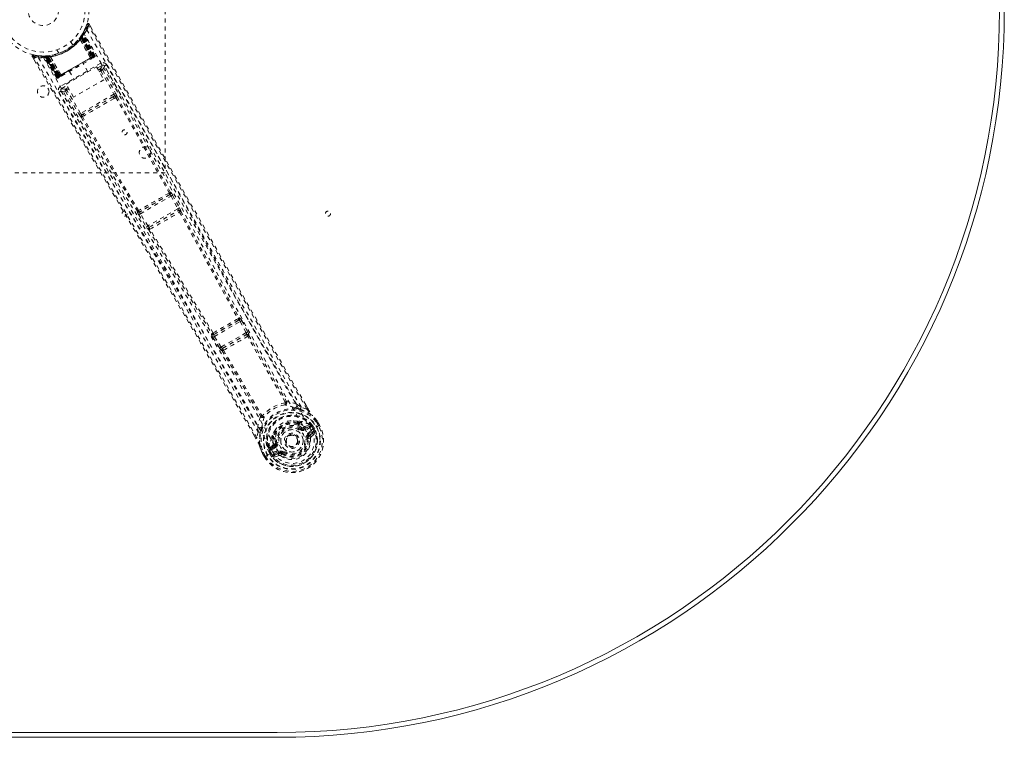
# Model space of a CAD drawing. Header units: inches. Extents: x 17.8 to 113.3, y 44.2 to 80.
# Tile 5 of 6: x 89.1 to 113.3, y 44.2 to 61.8. Entities that reach past the tile are written whole.
import ezdxf

# ---------------------------------------------------------------- set-up
doc = ezdxf.new("R2010")
doc.units = ezdxf.units.IN
doc.header["$MEASUREMENT"] = 0
doc.linetypes.add('SLD-Dashed', pattern=[0.075, 0.05, -0.025])
doc.linetypes.add('SLD-Solid', pattern=[0])

msp = doc.modelspace()

# ---------------------------------------------------------------- linework, layer by layer
at = {"color": 7, "linetype": 'SLD-Dashed', "lineweight": 0}
for p, q in [((92.708, 66.081), (92.708, 58.081)), ((90.781, 61.735), (90.734, 61.614)), ((90.836, 61.741), (90.81, 61.726)), ((90.878, 61.666), (90.836, 61.74)), ((90.677, 61.504), (90.637, 61.441)), ((90.73, 61.603), (90.672, 61.498)), ((90.695, 61.507), (90.687, 61.493)), ((90.968, 60.965), (90.687, 61.493)), ((90.695, 61.535), (90.688, 61.522)), ((90.979, 60.971), (90.695, 61.507)), ((90.435, 61.222), (90.387, 61.306)), ((90.595, 61.384), (90.593, 61.382)), ((90.611, 61.363), (90.61, 61.361)), ((90.867, 60.906), (90.61, 61.361)), ((90.611, 61.363), (90.869, 60.906)), ((90.621, 61.419), (90.645, 61.402)), ((90.624, 61.422), (90.64, 61.446)), ((90.624, 61.422), (90.647, 61.406)), ((90.635, 61.439), (90.633, 61.435)), ((90.633, 61.435), (90.656, 61.418)), ((90.634, 61.408), (90.635, 61.41)), ((90.893, 60.922), (90.634, 61.408)), ((90.676, 61.474), (90.635, 61.41)), ((90.635, 61.439), (90.659, 61.422)), ((90.635, 61.41), (90.894, 60.922)), ((90.637, 61.441), (90.636, 61.439)), ((90.64, 61.446), (90.644, 61.451)), ((90.64, 61.446), (90.664, 61.43)), ((90.644, 61.451), (90.649, 61.459)), ((90.644, 61.451), (90.667, 61.435)), ((90.645, 61.402), (90.915, 60.934)), ((90.918, 60.936), (90.647, 61.406)), ((90.931, 60.943), (90.656, 61.418)), ((90.659, 61.422), (90.934, 60.945)), ((90.667, 61.435), (90.664, 61.43)), ((90.664, 61.43), (90.942, 60.95)), ((90.946, 60.952), (90.667, 61.435)), ((90.673, 61.465), (90.668, 61.464)), ((90.952, 60.951), (90.674, 61.477)), ((90.952, 60.956), (90.676, 61.474)), ((90.04, 61.106), (90.089, 61.022)), ((89.439, 60.933), (89.482, 60.861)), ((89.465, 60.949), (89.471, 60.978)), ((89.596, 60.963), (89.471, 60.978)), ((89.703, 60.953), (89.687, 60.953)), ((89.728, 60.939), (89.712, 60.939)), ((90.033, 60.425), (89.712, 60.939)), ((89.798, 60.957), (89.724, 60.953)), ((90.045, 60.432), (89.728, 60.939)), ((89.748, 60.942), (90.064, 60.439)), ((89.826, 60.943), (89.749, 60.939)), ((90.061, 60.441), (89.749, 60.939)), ((89.788, 60.927), (89.786, 60.956)), ((89.786, 60.956), (89.792, 60.956)), ((89.788, 60.927), (90.067, 60.445)), ((89.794, 60.927), (89.788, 60.927)), ((89.794, 60.927), (89.792, 60.956)), ((90.071, 60.447), (89.794, 60.927)), ((89.8, 60.957), (89.798, 60.957)), ((89.805, 60.957), (89.801, 60.957)), ((89.803, 60.928), (89.801, 60.957)), ((90.079, 60.451), (89.803, 60.928)), ((89.808, 60.928), (89.805, 60.957)), ((89.808, 60.928), (90.082, 60.453)), ((89.823, 60.93), (89.82, 60.959)), ((89.82, 60.959), (89.824, 60.959)), ((89.823, 60.93), (90.095, 60.461)), ((89.827, 60.93), (89.824, 60.959)), ((89.826, 60.943), (89.827, 60.943)), ((90.118, 60.474), (89.826, 60.943)), ((89.827, 60.943), (90.12, 60.475)), ((90.098, 60.462), (89.827, 60.93)), ((89.871, 60.965), (89.868, 60.964)), ((89.881, 60.94), (89.879, 60.94)), ((90.145, 60.488), (89.879, 60.94)), ((89.881, 60.94), (90.146, 60.49)), ((90.942, 60.95), (90.071, 60.447)), ((90.082, 60.453), (90.931, 60.943)), ((90.915, 60.934), (90.098, 60.462)), ((91.12, 60.778), (90.13, 60.206)), ((90.806, 60.569), (90.69, 60.771)), ((90.867, 60.906), (90.869, 60.906)), ((90.883, 60.882), (90.941, 60.916)), ((90.894, 60.922), (90.893, 60.922)), ((90.894, 60.922), (90.952, 60.956)), ((90.915, 60.934), (90.918, 60.936)), ((90.945, 60.918), (90.948, 60.92)), ((90.956, 60.924), (90.96, 60.927)), ((90.96, 60.927), (90.959, 60.929)), ((90.966, 60.931), (90.966, 60.93)), ((90.967, 60.931), (90.97, 60.934)), ((90.968, 60.965), (90.979, 60.971)), ((90.27, 60.26), (91.015, 60.69)), ((90.352, 60.576), (90.468, 60.374)), ((91.015, 60.69), (91.198, 60.373)), ((91.034, 60.659), (91.15, 60.726)), ((91.062, 60.609), (91.099, 60.63)), ((91.085, 60.57), (91.122, 60.591)), ((91.122, 60.591), (91.446, 60.016)), ((91.161, 60.613), (91.485, 60.038)), ((91.212, 60.709), (91.201, 60.722)), ((91.213, 60.707), (91.208, 60.715)), ((91.214, 60.706), (91.213, 60.707)), ((91.614, 59.997), (91.213, 60.706)), ((90.033, 60.425), (90.045, 60.432)), ((90.061, 60.441), (90.118, 60.474)), ((90.07, 60.414), (90.074, 60.415)), ((90.082, 60.42), (90.086, 60.422)), ((90.093, 60.427), (90.097, 60.429)), ((90.095, 60.461), (90.098, 60.462)), ((90.101, 60.431), (90.159, 60.464)), ((90.12, 60.475), (90.118, 60.474)), ((90.145, 60.488), (90.146, 60.49)), ((91.198, 60.373), (90.453, 59.943)), ((90.138, 60.109), (90.144, 60.092)), ((90.141, 60.099), (90.145, 60.091)), ((90.145, 60.091), (90.146, 60.089)), ((90.146, 60.09), (90.56, 59.388)), ((90.16, 60.154), (90.288, 60.228)), ((90.253, 60.089), (90.589, 59.521)), ((90.317, 60.178), (90.269, 60.151)), ((90.453, 59.943), (90.27, 60.26)), ((90.339, 60.14), (90.291, 60.112)), ((90.627, 59.544), (90.291, 60.112)), ((91.446, 60.016), (90.627, 59.544)), ((91.419, 59.95), (90.698, 59.534)), ((91.46, 59.974), (91.419, 59.95)), ((91.451, 59.914), (91.493, 59.939)), ((90.698, 59.534), (90.657, 59.51)), ((90.67, 59.465), (90.713, 59.488)), ((92.708, 58.081), (86.708, 58.081)), ((92.82, 57.547), (92.078, 57.119)), ((92.095, 57.077), (92.849, 57.512)), ((92.814, 57.547), (92.82, 57.547)), ((92.837, 57.607), (92.83, 57.607)), ((92.849, 57.512), (93.016, 57.201)), ((92.888, 57.533), (93.055, 57.222)), ((92.022, 57.14), (92.018, 57.135)), ((92.078, 57.119), (92.082, 57.124)), ((93.016, 57.201), (92.28, 56.777)), ((92.314, 56.744), (93.026, 57.156)), ((93.026, 57.156), (93.026, 57.155)), ((93.088, 57.137), (93.088, 57.138)), ((92.057, 57.053), (92.242, 56.753)), ((92.28, 56.777), (92.095, 57.077)), ((92.299, 56.682), (92.299, 56.682)), ((92.315, 56.744), (92.314, 56.744)), ((94.522, 54.518), (94.535, 54.521)), ((94.518, 54.461), (93.902, 54.105)), ((93.915, 54.061), (94.55, 54.427)), ((94.505, 54.458), (94.518, 54.461)), ((94.55, 54.427), (94.694, 54.154)), ((94.589, 54.448), (94.733, 54.175)), ((93.851, 54.13), (93.842, 54.12)), ((93.878, 54.037), (94.043, 53.776)), ((93.902, 54.105), (93.911, 54.115)), ((94.08, 53.8), (93.915, 54.061)), ((94.694, 54.154), (94.08, 53.8)), ((94.119, 53.77), (94.7, 54.106)), ((94.7, 54.106), (94.7, 54.105)), ((94.733, 54.175), (94.748, 54.144)), ((94.761, 54.087), (94.762, 54.087)), ((94.043, 53.776), (94.062, 53.748)), ((94.12, 53.77), (94.119, 53.77)), ((94.104, 53.707), (94.105, 53.708)), ((95.937, 52.394), (96.045, 52.327)), ((96.186, 52.275), (96.045, 52.327)), ((96.211, 52.289), (96.16, 52.377)), ((96.212, 52.289), (96.161, 52.377)), ((94.987, 51.716), (94.982, 51.843)), ((95.95, 51.974), (95.969, 51.965)), ((95.983, 51.909), (95.971, 51.928)), ((95.989, 51.944), (96.001, 51.925)), ((96.048, 51.794), (96.065, 51.817)), ((96.065, 51.817), (96.077, 51.811)), ((96.134, 51.809), (96.258, 51.852)), ((96.134, 51.809), (96.146, 51.787)), ((96.255, 51.888), (96.144, 51.849)), ((96.258, 51.852), (96.146, 51.787)), ((96.273, 51.826), (96.161, 51.761)), ((96.255, 51.888), (96.269, 51.884)), ((96.274, 51.882), (96.269, 51.884)), ((96.291, 51.864), (96.298, 51.853)), ((96.306, 51.85), (96.291, 51.864)), ((96.294, 51.76), (96.424, 51.835)), ((96.298, 51.853), (96.337, 51.786)), ((96.331, 51.866), (96.306, 51.85)), ((96.342, 51.789), (96.306, 51.85)), ((96.331, 51.866), (96.367, 51.804)), ((96.331, 51.866), (96.331, 51.866)), ((96.473, 51.864), (96.415, 51.964)), ((96.424, 51.835), (96.429, 51.838)), ((96.429, 51.838), (96.449, 51.85)), ((96.44, 51.979), (96.438, 51.983)), ((96.498, 51.877), (96.439, 51.978)), ((96.499, 51.878), (96.44, 51.979)), ((96.449, 51.85), (96.496, 51.876)), ((96.496, 51.876), (96.499, 51.878)), ((94.936, 51.552), (94.892, 51.629)), ((94.893, 51.63), (94.937, 51.553)), ((94.987, 51.716), (94.961, 51.568)), ((95.338, 51.601), (95.339, 51.622)), ((95.346, 51.573), (95.357, 51.554)), ((95.369, 51.581), (95.38, 51.561)), ((96.222, 51.656), (96.323, 51.714)), ((96.237, 51.63), (96.338, 51.688)), ((96.247, 51.612), (96.237, 51.63)), ((96.338, 51.688), (96.247, 51.612)), ((96.291, 51.592), (96.382, 51.672)), ((96.337, 51.786), (96.342, 51.789)), ((95.258, 51.3), (95.262, 51.315)), ((95.351, 51.391), (95.262, 51.315)), ((95.262, 51.315), (95.262, 51.315)), ((95.262, 51.315), (95.262, 51.315)), ((95.291, 51.294), (95.391, 51.38)), ((95.403, 51.359), (95.291, 51.294)), ((95.418, 51.333), (95.306, 51.268)), ((95.391, 51.38), (95.403, 51.359)), ((95.418, 51.443), (95.447, 51.447)), ((95.418, 51.43), (95.418, 51.443)), ((95.685, 51.416), (95.678, 51.43)), ((95.689, 51.409), (95.685, 51.416)), ((96.217, 51.545), (96.193, 51.542)), ((96.217, 51.554), (96.217, 51.545)), ((96.276, 51.552), (96.217, 51.545)), ((95.089, 51.203), (95.091, 51.2)), ((95.149, 51.098), (95.091, 51.2)), ((95.092, 51.2), (95.15, 51.098)), ((95.116, 51.214), (95.174, 51.114)), ((95.149, 51.098), (95.152, 51.1)), ((95.152, 51.1), (95.198, 51.127)), ((95.198, 51.127), (95.218, 51.139)), ((95.218, 51.139), (95.223, 51.142)), ((95.223, 51.142), (95.353, 51.217)), ((95.269, 51.251), (95.243, 51.238)), ((95.243, 51.238), (95.243, 51.238)), ((95.279, 51.175), (95.243, 51.238)), ((95.258, 51.3), (95.257, 51.295)), ((95.264, 51.271), (95.271, 51.26)), ((95.269, 51.252), (95.264, 51.271)), ((95.269, 51.251), (95.304, 51.19)), ((95.271, 51.26), (95.309, 51.193)), ((95.279, 51.175), (95.279, 51.175)), ((95.309, 51.193), (95.304, 51.19)), ((95.353, 51.217), (95.353, 51.217)), ((95.379, 51.169), (95.479, 51.227)), ((95.385, 51.096), (95.5, 51.135)), ((95.394, 51.143), (95.494, 51.201)), ((95.505, 51.183), (95.394, 51.143)), ((95.505, 51.183), (95.494, 51.201)), ((95.578, 51.176), (95.571, 51.181)), ((95.593, 51.195), (95.578, 51.176))]:
    msp.add_line(p, q, dxfattribs=at)
at = {"color": 7, "linetype": 'SLD-Solid', "lineweight": 15}
for p, q in [((95.458, 44.324), (35.708, 44.324)), ((35.708, 44.324), (95.458, 44.324)), ((95.458, 44.206), (35.708, 44.206))]:
    msp.add_line(p, q, dxfattribs=at)
at = {"color": 7, "linetype": 'SLD-Dashed', "lineweight": 0, "flags": 128}
for points in [[(90.834, 61.739), (90.828, 61.745), (90.821, 61.749), (90.814, 61.753), (90.806, 61.754), (90.798, 61.753), (90.791, 61.749), (90.786, 61.744), (90.783, 61.737)], [(96.186, 52.275), (95.778, 52.979), (95.354, 53.715), (94.914, 54.481), (94.516, 55.178), (94.26, 55.628), (93.992, 56.099), (93.712, 56.591), (93.435, 57.081), (93.194, 57.506), (92.876, 58.069), (92.537, 58.668), (92.178, 59.303), (91.846, 59.893), (90.81, 61.726)], [(96.161, 52.377), (94.855, 54.644), (93.512, 57.005), (92.173, 59.374), (90.836, 61.741)], [(90.78, 61.6), (91.571, 60.22), (92.349, 58.834), (93.116, 57.445), (93.875, 56.055), (94.469, 54.967), (95.067, 53.885), (95.673, 52.815), (96.294, 51.76)], [(89.471, 60.975), (89.463, 60.975), (89.454, 60.973), (89.447, 60.969), (89.441, 60.964), (89.437, 60.958), (89.435, 60.951), (89.435, 60.943), (89.438, 60.936)], [(89.439, 60.934), (89.439, 60.934), (89.441, 60.935), (89.446, 60.938), (89.455, 60.943), (89.46, 60.946), (89.465, 60.949)], [(94.892, 51.629), (93.575, 53.904), (92.201, 56.25), (90.821, 58.592), (89.439, 60.934)], [(94.961, 51.568), (94.593, 52.208), (94.202, 52.884), (93.789, 53.595), (93.353, 54.343), (92.951, 55.031), (92.532, 55.746), (92.435, 55.911), (92.338, 56.077), (92.239, 56.244), (92.172, 56.359), (92.106, 56.471), (92.037, 56.587), (91.965, 56.709), (91.735, 57.1), (91.479, 57.535), (91.197, 58.013), (91.018, 58.316), (90.829, 58.636), (90.624, 58.983), (90.433, 59.307), (90.184, 59.729), (89.962, 60.105), (89.769, 60.433), (89.603, 60.714), (89.465, 60.949)], [(89.589, 60.912), (90.389, 59.537), (91.199, 58.17), (92.019, 56.811), (92.843, 55.46), (93.489, 54.401), (94.127, 53.342), (94.75, 52.282), (95.353, 51.217)], [(89.862, 60.965), (89.676, 60.953), (89.634, 60.959)], [(89.698, 60.951), (89.709, 60.945), (89.72, 60.935)], [(89.709, 60.944), (89.713, 60.94), (89.714, 60.939)], [(89.711, 60.918), (90.509, 59.548), (91.319, 58.186), (92.139, 56.832), (92.964, 55.484), (93.609, 54.429), (94.247, 53.373), (94.87, 52.314), (95.47, 51.25)], [(89.742, 60.954), (89.749, 60.954), (89.786, 60.956)], [(89.744, 60.945), (89.748, 60.94), (89.749, 60.939)], [(90.146, 60.49), (90.325, 60.593), (90.506, 60.698), (90.688, 60.803), (90.867, 60.906)], [(90.161, 60.465), (90.339, 60.568), (90.521, 60.673), (90.702, 60.778), (90.881, 60.881)], [(90.869, 60.906), (90.889, 60.901), (90.894, 60.9)], [(90.894, 60.9), (90.895, 60.911), (90.893, 60.922)], [(90.952, 60.956), (90.952, 60.956), (90.95, 60.955), (90.947, 60.953), (90.943, 60.95), (90.938, 60.947), (90.932, 60.944), (90.925, 60.94), (90.918, 60.936)], [(90.934, 60.945), (90.947, 60.953), (90.957, 60.959), (90.965, 60.963), (90.968, 60.965)], [(90.979, 60.971), (90.977, 60.97), (90.97, 60.966), (90.959, 60.96), (90.946, 60.952)], [(90.947, 60.922), (90.951, 60.923), (90.953, 60.923), (90.955, 60.924), (90.955, 60.924)], [(90.948, 60.92), (90.951, 60.922), (90.954, 60.923), (90.956, 60.924), (90.956, 60.925)], [(91.15, 60.726), (91.148, 60.73), (91.141, 60.742), (91.132, 60.759), (91.12, 60.778)], [(91.15, 60.726), (91.145, 60.69), (91.099, 60.63)], [(91.099, 60.63), (91.1, 60.629), (91.101, 60.627), (91.103, 60.623), (91.106, 60.618), (91.109, 60.613), (91.113, 60.606), (91.117, 60.599), (91.122, 60.591)], [(91.161, 60.613), (91.157, 60.611), (91.148, 60.606), (91.136, 60.599), (91.122, 60.591)], [(91.161, 60.613), (91.206, 60.673), (91.212, 60.705)], [(95.937, 52.394), (94.352, 55.159), (92.78, 57.932), (91.212, 60.709)], [(96.045, 52.327), (95.674, 52.968), (95.29, 53.637), (94.891, 54.334), (94.511, 54.999), (94.128, 55.673), (93.745, 56.348), (93.372, 57.006), (93.015, 57.638), (92.683, 58.226), (92.311, 58.885), (91.962, 59.503), (91.619, 60.11), (91.264, 60.739)], [(90.067, 60.445), (90.054, 60.437), (90.043, 60.431), (90.036, 60.427), (90.033, 60.425)], [(90.045, 60.432), (90.048, 60.434), (90.055, 60.438), (90.066, 60.444), (90.079, 60.451)], [(90.06, 60.441), (90.065, 60.436), (90.066, 60.434)], [(90.095, 60.461), (90.088, 60.457), (90.081, 60.453), (90.075, 60.449), (90.07, 60.446), (90.065, 60.444), (90.062, 60.442), (90.061, 60.441), (90.061, 60.441)], [(90.075, 60.416), (90.075, 60.416), (90.076, 60.417), (90.078, 60.418), (90.081, 60.421)], [(90.085, 60.422), (90.086, 60.422), (90.088, 60.423), (90.09, 60.425), (90.093, 60.427)], [(90.087, 60.423), (90.087, 60.423), (90.088, 60.424), (90.09, 60.425), (90.092, 60.428)], [(90.1, 60.431), (90.101, 60.431), (90.102, 60.432)], [(90.12, 60.475), (90.127, 60.468), (90.138, 60.464)], [(90.145, 60.488), (90.139, 60.469), (90.138, 60.464)], [(90.092, 60.062), (90.283, 59.738), (90.501, 59.369), (90.74, 58.964), (90.956, 58.598), (91.069, 58.407), (91.182, 58.215), (91.296, 58.023), (91.424, 57.806), (91.554, 57.586), (91.679, 57.373), (91.935, 56.94), (92.173, 56.537), (92.392, 56.164), (92.606, 55.8), (92.855, 55.377), (93.28, 54.652), (93.708, 53.92), (94.15, 53.162), (94.579, 52.423), (94.987, 51.716)], [(90.13, 60.206), (90.141, 60.187), (90.151, 60.17), (90.158, 60.159), (90.16, 60.154)], [(90.144, 60.092), (90.179, 60.079), (90.253, 60.089)], [(90.144, 60.092), (91.765, 57.346), (93.381, 54.598), (94.982, 51.843)], [(90.269, 60.151), (90.195, 60.141), (90.16, 60.154)], [(90.291, 60.112), (90.277, 60.104), (90.265, 60.097), (90.257, 60.092), (90.253, 60.089)], [(90.269, 60.151), (90.269, 60.15), (90.271, 60.147), (90.273, 60.144), (90.276, 60.139), (90.279, 60.133), (90.283, 60.126), (90.287, 60.119), (90.291, 60.112)], [(91.485, 60.038), (91.481, 60.036), (91.472, 60.031), (91.459, 60.024), (91.446, 60.016)], [(91.419, 59.95), (91.242, 59.848), (91.064, 59.745), (90.88, 59.639), (90.698, 59.534)], [(91.451, 59.914), (91.268, 59.808), (91.082, 59.701), (90.896, 59.594), (90.713, 59.488)], [(91.46, 59.974), (91.476, 59.979), (91.489, 59.978)], [(91.493, 59.939), (92.151, 58.765), (92.802, 57.588)], [(91.521, 59.957), (92.179, 58.783), (92.83, 57.607)], [(90.627, 59.544), (90.614, 59.536), (90.601, 59.528), (90.593, 59.523), (90.589, 59.521)], [(90.641, 59.449), (91.328, 58.292), (92.022, 57.14)], [(92.052, 57.155), (91.358, 58.307), (90.67, 59.465)], [(92.34, 58.621), (93.039, 57.351), (93.793, 55.963), (94.384, 54.876), (94.98, 53.796), (95.586, 52.727), (96.207, 51.675)], [(92.888, 57.533), (92.886, 57.532), (92.884, 57.531), (92.88, 57.529), (92.875, 57.526), (92.869, 57.523), (92.863, 57.52), (92.856, 57.516), (92.849, 57.512)], [(93.055, 57.222), (93.053, 57.221), (93.051, 57.22), (93.047, 57.218), (93.042, 57.215), (93.036, 57.212), (93.03, 57.209), (93.023, 57.205), (93.016, 57.201)], [(93.055, 57.222), (93.07, 57.192), (93.071, 57.191)], [(93.074, 57.152), (93.077, 57.151), (93.088, 57.137)], [(93.088, 57.137), (93.805, 55.825), (94.522, 54.518)], [(92.095, 57.077), (92.088, 57.072), (92.081, 57.068), (92.075, 57.064), (92.069, 57.061), (92.064, 57.058), (92.061, 57.056), (92.058, 57.054), (92.057, 57.053)], [(93.06, 57.118), (93.777, 55.804), (94.494, 54.496)], [(92.28, 56.777), (92.273, 56.772), (92.267, 56.768), (92.26, 56.764), (92.255, 56.761), (92.25, 56.758), (92.246, 56.756), (92.244, 56.754), (92.242, 56.753)], [(92.242, 56.753), (92.261, 56.725), (92.262, 56.724)], [(92.299, 56.682), (93.077, 55.405), (93.851, 54.13)], [(93.884, 54.144), (93.109, 55.419), (92.33, 56.697)], [(94.518, 54.461), (94.525, 54.46), (94.533, 54.453), (94.541, 54.442), (94.546, 54.435), (94.55, 54.427)], [(94.589, 54.448), (94.587, 54.447), (94.584, 54.446), (94.58, 54.443), (94.575, 54.441), (94.57, 54.438), (94.563, 54.435), (94.557, 54.431), (94.55, 54.427)], [(93.915, 54.061), (93.909, 54.057), (93.902, 54.053), (93.896, 54.049), (93.891, 54.046), (93.886, 54.043), (93.882, 54.04), (93.879, 54.038), (93.878, 54.037)], [(93.915, 54.061), (93.911, 54.068), (93.907, 54.076), (93.901, 54.089), (93.9, 54.099), (93.902, 54.105)], [(94.733, 54.175), (94.728, 54.172), (94.719, 54.167), (94.707, 54.161), (94.694, 54.154)], [(94.694, 54.154), (94.697, 54.146), (94.7, 54.138), (94.703, 54.123), (94.703, 54.112), (94.702, 54.108), (94.701, 54.107), (94.7, 54.106)], [(95.654, 52.446), (95.19, 53.251), (94.733, 54.064)], [(94.761, 54.087), (95.218, 53.274), (95.682, 52.47)], [(94.08, 53.8), (94.074, 53.796), (94.067, 53.791), (94.061, 53.788), (94.056, 53.784), (94.051, 53.781), (94.047, 53.779), (94.044, 53.777), (94.043, 53.776)], [(94.105, 53.708), (94.58, 52.906), (95.045, 52.102)], [(94.138, 53.721), (94.614, 52.919), (95.079, 52.114)], [(95.651, 52.431), (95.66, 52.426), (95.669, 52.424), (95.677, 52.425), (95.685, 52.428), (95.689, 52.435), (95.692, 52.443), (95.691, 52.453), (95.688, 52.463)], [(95.651, 52.431), (95.655, 52.438), (95.655, 52.442), (95.655, 52.444), (95.654, 52.446)], [(95.937, 52.394), (95.815, 52.437), (95.688, 52.463)], [(95.902, 52.3), (95.889, 52.303), (95.881, 52.306)], [(96.212, 52.289), (96.212, 52.289), (96.211, 52.289), (96.209, 52.288), (96.206, 52.286), (96.201, 52.284), (96.196, 52.281), (96.191, 52.278), (96.186, 52.275)], [(95.047, 52.093), (95.006, 51.97), (94.982, 51.843)], [(95.047, 52.093), (95.054, 52.085), (95.062, 52.08), (95.071, 52.078), (95.079, 52.079), (95.086, 52.083), (95.091, 52.09), (95.094, 52.099), (95.093, 52.11)], [(95.079, 52.114), (95.08, 52.112), (95.082, 52.111), (95.086, 52.11), (95.093, 52.11)], [(96.028, 52.271), (96.177, 52.215), (96.323, 52.12)], [(96.33, 52.112), (96.327, 52.117), (96.323, 52.12)], [(96.438, 51.983), (96.384, 52.053), (96.323, 52.12)], [(96.44, 51.979), (96.382, 52.055), (96.33, 52.112)], [(95.087, 51.847), (95.086, 51.839), (95.082, 51.827)], [(95.95, 51.974), (95.856, 51.988), (95.799, 51.986)], [(96.065, 51.817), (96.013, 51.856), (95.964, 51.883)], [(96.001, 51.925), (96.053, 51.897), (96.109, 51.855)], [(96.109, 51.855), (96.13, 51.847), (96.144, 51.849)], [(96.273, 51.826), (96.27, 51.831), (96.268, 51.836), (96.265, 51.84), (96.263, 51.844), (96.261, 51.848), (96.26, 51.85), (96.259, 51.852), (96.258, 51.852)], [(96.298, 51.853), (96.288, 51.838), (96.273, 51.826)], [(96.306, 51.85), (96.306, 51.85), (96.306, 51.85)], [(96.438, 51.983), (96.437, 51.982), (96.436, 51.981), (96.433, 51.979), (96.43, 51.977), (96.427, 51.974), (96.423, 51.971), (96.419, 51.967), (96.415, 51.964)], [(96.415, 51.964), (96.42, 51.967), (96.425, 51.97), (96.43, 51.973), (96.434, 51.975), (96.437, 51.977), (96.439, 51.978), (96.44, 51.979), (96.44, 51.979)], [(96.499, 51.878), (96.499, 51.878), (96.498, 51.878), (96.496, 51.877), (96.493, 51.875), (96.489, 51.873), (96.484, 51.87), (96.478, 51.867), (96.473, 51.864)], [(94.961, 51.568), (94.956, 51.565), (94.951, 51.562), (94.946, 51.559), (94.942, 51.556), (94.938, 51.554), (94.936, 51.553), (94.936, 51.552), (94.936, 51.552)], [(95.043, 51.703), (95.018, 51.545), (95.026, 51.372)], [(95.405, 51.759), (95.375, 51.711), (95.339, 51.622)], [(96.207, 51.675), (96.241, 51.605), (96.259, 51.528), (96.26, 51.448), (96.244, 51.369), (96.212, 51.293), (96.166, 51.224), (96.107, 51.164), (96.039, 51.116), (95.962, 51.081), (95.881, 51.06), (95.799, 51.054), (95.717, 51.064), (95.64, 51.09), (95.571, 51.131), (95.513, 51.185), (95.47, 51.25)], [(96.03, 51.77), (96.033, 51.774), (96.036, 51.779), (96.039, 51.783), (96.042, 51.786), (96.044, 51.789), (96.046, 51.792), (96.047, 51.793), (96.048, 51.794)], [(96.161, 51.761), (96.158, 51.766), (96.155, 51.771), (96.153, 51.776), (96.151, 51.78), (96.149, 51.783), (96.147, 51.785), (96.146, 51.787), (96.146, 51.787)], [(96.222, 51.656), (96.225, 51.651), (96.228, 51.646), (96.23, 51.642), (96.232, 51.638), (96.234, 51.634), (96.236, 51.632), (96.237, 51.63), (96.237, 51.63)], [(96.323, 51.714), (96.345, 51.722), (96.369, 51.72)], [(96.338, 51.688), (96.338, 51.689), (96.337, 51.69), (96.335, 51.693), (96.333, 51.696), (96.331, 51.7), (96.329, 51.704), (96.326, 51.709), (96.323, 51.714)], [(95.026, 51.372), (95.028, 51.366), (95.03, 51.361)], [(95.026, 51.372), (95.051, 51.295), (95.089, 51.203)], [(95.091, 51.2), (95.054, 51.288), (95.03, 51.361)], [(95.363, 51.424), (95.36, 51.403), (95.351, 51.391)], [(95.357, 51.554), (95.355, 51.494), (95.363, 51.424)], [(95.418, 51.333), (95.416, 51.338), (95.413, 51.342), (95.41, 51.347), (95.408, 51.351), (95.406, 51.354), (95.405, 51.356), (95.404, 51.358), (95.403, 51.359)], [(95.477, 51.451), (95.471, 51.45), (95.466, 51.449), (95.461, 51.449), (95.456, 51.448), (95.453, 51.448), (95.45, 51.447), (95.448, 51.447), (95.447, 51.447)], [(96.164, 51.538), (96.169, 51.538), (96.175, 51.539), (96.18, 51.54), (96.184, 51.54), (96.188, 51.541), (96.191, 51.541), (96.193, 51.541), (96.193, 51.542)], [(95.089, 51.203), (95.089, 51.204), (95.091, 51.205), (95.094, 51.206), (95.097, 51.207), (95.102, 51.209), (95.106, 51.21), (95.111, 51.212), (95.116, 51.214)], [(95.091, 51.2), (95.09, 51.2), (95.091, 51.2), (95.093, 51.201), (95.097, 51.203), (95.101, 51.205), (95.105, 51.208), (95.111, 51.211), (95.116, 51.214)], [(95.174, 51.114), (95.168, 51.111), (95.163, 51.108), (95.158, 51.105), (95.154, 51.102), (95.151, 51.1), (95.149, 51.099), (95.148, 51.098), (95.149, 51.098)], [(95.269, 51.251), (95.269, 51.252), (95.269, 51.252)], [(95.306, 51.268), (95.289, 51.261), (95.271, 51.26)], [(95.304, 51.19), (95.301, 51.188), (95.296, 51.185), (95.288, 51.18), (95.279, 51.175)], [(95.291, 51.294), (95.292, 51.293), (95.293, 51.292), (95.294, 51.289), (95.296, 51.286), (95.298, 51.282), (95.301, 51.278), (95.303, 51.273), (95.306, 51.268)], [(95.35, 51.132), (95.361, 51.153), (95.379, 51.169)], [(95.379, 51.169), (95.381, 51.164), (95.384, 51.159), (95.387, 51.155), (95.389, 51.151), (95.391, 51.147), (95.392, 51.145), (95.393, 51.143), (95.394, 51.143)], [(95.479, 51.227), (95.482, 51.222), (95.485, 51.217), (95.488, 51.213), (95.49, 51.209), (95.492, 51.206), (95.493, 51.203), (95.494, 51.202), (95.494, 51.201)], [(95.611, 51.219), (95.607, 51.214), (95.604, 51.21), (95.601, 51.206), (95.598, 51.202), (95.596, 51.199), (95.594, 51.197), (95.593, 51.195), (95.593, 51.195)]]:
    msp.add_lwpolyline(points, dxfattribs=at)
at = {"color": 7, "linetype": 'SLD-Dashed', "lineweight": 0}
for centre, radius in [((89.708, 62.081), 1.125), ((89.708, 62.081), 1.03), ((89.708, 62.081), 0.376), ((89.708, 60.081), 0.141), ((91.708, 59.081), 0.0625), ((92.208, 58.581), 0.14), ((91.708, 57.081), 0.0625), ((96.708, 57.081), 0.0625), ((95.82, 51.494), 0.7), ((95.82, 51.494), 0.69), ((95.82, 51.494), 0.623), ((95.82, 51.494), 0.32), ((95.82, 51.494), 0.275), ((95.82, 51.494), 0.187), ((95.82, 51.494), 0.157), ((95.82, 51.494), 0.142), ((95.82, 51.494), 0.14), ((95.82, 51.494), 0.138)]:
    msp.add_circle(centre, radius, dxfattribs=at)
at = {"color": 7, "linetype": 'SLD-Solid', "lineweight": 15}
for radius in [17.875, 17.757, 17.757]:
    msp.add_arc((95.458, 62.081), radius, 270, 90, dxfattribs=at)
at = {"color": 7, "linetype": 'SLD-Dashed', "lineweight": 0}
for centre, radius, start, end in [((89.708, 62.081), 1.158, 257.8714, 342.1368), ((89.715, 62.078), 1.12, 334.6373, 342.102), ((89.69, 62.116), 1.206, 334.6778, 341.8734), ((90.81, 61.726), 0.03, 29.4674, 162.1545), ((90.777, 61.671), 0.0637, 58.5985, 85.805), ((89.692, 62.108), 1.19, 270.8801, 329.1199), ((89.708, 62.081), 1.127, 270.4732, 329.5268), ((90.756, 61.368), 0.137, 119.4044, 143.517), ((89.926, 61.756), 0.805, 335.5296, 340.9267), ((89.894, 61.771), 0.844, 336.4939, 341.7217), ((90.703, 61.488), 0.0299, 149.2393, 208.2095), ((89.952, 61.94), 0.846, 328.8026, 330.3418), ((89.709, 62.08), 1.127, 329.5249, 334.6585), ((90.684, 61.466), 0.0429, 47.0146, 95.8227), ((90.714, 61.507), 0.0299, 150.3021, 208.0904), ((90.721, 61.521), 0.03, 151.0764, 208.0207), ((89.605, 62.29), 1.363, 324.4473, 329.5874), ((-43.347, -16.208), 154.953, 28.89638, 30.09767), ((90.754, 61.585), 0.03, 30.2575, 154.0793), ((89.709, 62.08), 1.155, 274.2142, 325.7857), ((89.709, 62.08), 1.155, 274.9104, 325.0896), ((89.709, 62.08), 1.155, 275.8866, 324.1134), ((89.727, 62.049), 1.12, 277.9257, 322.0744), ((90.627, 61.391), 0.0345, 194.8322, 241.044), ((90.626, 61.39), 0.031, 190.2226, 241.685), ((89.969, 61.715), 0.732, 331.2375, 335.2461), ((89.915, 61.935), 0.874, 323.5636, 325.4762), ((90.719, 61.369), 0.109, 121.2506, 150.4792), ((90.66, 61.423), 0.0297, 145.4493, 208.5184), ((90.661, 61.424), 0.0297, 145.5268, 208.5208), ((89.902, 61.762), 0.826, 334.4251, 339.5914), ((89.465, 60.949), 0.03, 77.8469, 210.5317), ((89.686, 62.108), 1.2, 258.1036, 265.3371), ((89.707, 62.074), 1.121, 257.8972, 265.3612), ((89.615, 60.927), 0.03, 85.9296, 209.7334), ((89.579, 62.277), 1.365, 270.4173, 275.5484), ((89.708, 62.081), 1.128, 265.3425, 270.4733), ((89.687, 60.923), 0.03, 31.9803, 88.9227), ((89.708, 62.071), 1.118, 268.9233, 269.8106), ((89.688, 60.882), 0.0707, 61.4584, 88.8937), ((89.709, 61.916), 0.963, 269.626, 272.5174), ((89.702, 60.923), 0.0299, 31.9078, 89.6971), ((89.706, 62.105), 1.154, 269.9245, 273.9568), ((89.752, 60.928), 0.0429, 144.1735, 192.9922), ((89.882, 61.759), 0.837, 258.2594, 263.5254), ((89.724, 60.923), 0.03, 46.8725, 91.2413), ((89.708, 62.08), 1.127, 270.7805, 275.7096), ((89.724, 60.923), 0.0299, 31.7998, 90.7502), ((89.881, 61.732), 0.808, 259.0823, 264.4627), ((89.886, 61.744), 0.816, 260.3786, 265.6044), ((89.801, 60.927), 0.0297, 31.4757, 94.476), ((89.802, 60.927), 0.0297, 31.4726, 94.5544), ((89.894, 61.672), 0.733, 264.7564, 268.7668), ((89.848, 60.941), 0.0311, 358.3234, 49.6447), ((89.846, 60.94), 0.0345, 358.9668, 45.1541), ((90.867, 60.904), 0.0266, 300.8097, 351.4342), ((90.868, 60.908), 0.0299, 300.1918, 28.2016), ((90.535, 60.707), 0.443, 27.1712, 30.9192), ((90.536, 60.707), 0.445, 27.1759, 30.9042), ((90.566, 60.724), 0.425, 27.0518, 30.9521), ((90.919, 60.943), 0.0353, 291.8162, 20.675), ((90.205, 60.521), 0.844, 28.4093, 30.2276), ((90.926, 60.942), 0.03, 300.0639, 28.0633), ((90.591, 60.739), 0.409, 26.9302, 30.9897), ((90.94, 60.952), 0.0315, 299.304, 332.3765), ((90.999, 60.816), 0.119, 105.9048, 109.5565), ((90.941, 60.951), 0.03, 323.4973, 28.0221), ((90.953, 60.957), 0.03, 300.0061, 28.0086), ((90.952, 60.957), 0.0305, 320.7087, 27.6495), ((91.173, 60.687), 0.105, 29.364, 120.0832), ((91.121, 60.591), 0.0451, 29.619, 119.5733), ((91.173, 60.687), 0.045, 52.0115, 119.9784), ((92.672, 58.216), 2.889, 119.1646, 120.3544), ((90.059, 60.441), 0.03, 211.9927, 299.9958), ((90.059, 60.442), 0.0305, 212.3649, 279.3708), ((90.07, 60.448), 0.03, 211.9775, 276.5659), ((90.086, 60.457), 0.03, 211.9321, 299.9374), ((90.775, 60.85), 0.816, 209.7635, 211.6435), ((90.07, 60.449), 0.0315, 267.9504, 300.6814), ((90.429, 60.646), 0.409, 209.0065, 213.0608), ((90.449, 60.657), 0.424, 209.0465, 212.9591), ((90.453, 60.659), 0.424, 209.0461, 212.9597), ((90.484, 60.678), 0.446, 209.0998, 212.8188), ((90.484, 60.677), 0.442, 209.0825, 212.836), ((90.144, 60.49), 0.0299, 211.7987, 299.8124), ((90.148, 60.488), 0.0265, 248.3658, 299.3847), ((90.182, 60.116), 0.105, 119.9128, 210.6399), ((91.561, 57.602), 2.865, 119.6412, 120.8411), ((90.183, 60.115), 0.045, 120.021, 187.9913), ((90.292, 60.112), 0.0451, 120.4244, 210.3582), ((91.241, 59.882), 0.289, 14.9786, 32.6485), ((91.39, 59.891), 0.0652, 20.5405, 63.5538), ((91.383, 59.971), 0.0773, 1.6197, 35.4679), ((91.424, 59.907), 0.0756, 25.3497, 61.8372), ((91.486, 59.939), 0.0384, 27.0802, 85.3625), ((91.37, 60.166), 0.258, 298.4455, 305.7743), ((90.846, 59.654), 0.289, 207.3523, 225.0236), ((90.698, 59.576), 0.0772, 204.5282, 238.3884), ((90.681, 59.471), 0.0456, 121.9208, 209.0057), ((90.536, 59.684), 0.258, 294.2213, 301.5588), ((90.732, 59.507), 0.075, 178.0038, 214.8098), ((90.763, 59.53), 0.0652, 176.4367, 219.4347), ((110.489, 26.086), 36.127, 119.3134, 120.6867), ((108.967, 28.724), 33.041, 119.2678, 120.7322), ((92.741, 57.709), 0.136, 296.7334, 311.1191), ((92.757, 57.553), 0.0567, 353.3892, 37.5183), ((92.791, 57.585), 0.0451, 300.5806, 28.0275), ((92.797, 57.586), 0.0451, 300.5538, 28.0599), ((92.791, 57.494), 0.0601, 16.8947, 61.4094), ((92.684, 57.447), 0.222, 22.8798, 46.3593), ((92.233, 57.187), 0.222, 193.6443, 217.1166), ((92.056, 57.158), 0.0451, 211.9421, 299.4421), ((91.978, 57.268), 0.136, 288.8666, 303.2774), ((92.06, 57.164), 0.0451, 211.9693, 299.423), ((92.105, 57.177), 0.057, 202.6064, 246.4878), ((76.001, 85.822), 33.341, 299.2942, 300.7058), ((92.965, 57.165), 0.0626, 351.5359, 35.5248), ((93.048, 57.118), 0.0433, 52.7778, 120.2181), ((93.049, 57.116), 0.0451, 28.3737, 119.3683), ((92.995, 57.093), 0.0697, 20.9144, 63.0656), ((93.004, 57.23), 0.125, 296.4454, 312.2351), ((92.971, 57.128), 0.118, 4.6488, 32.0139), ((92.139, 57.118), 0.0601, 178.6019, 223.0986), ((75.912, 85.976), 33.569, 299.2813, 300.7188), ((92.366, 56.779), 0.118, 207.9897, 235.3615), ((92.337, 56.803), 0.0626, 204.483, 248.456), ((92.337, 56.706), 0.0451, 120.6343, 211.6236), ((92.338, 56.706), 0.0451, 120.6348, 211.632), ((92.262, 56.799), 0.123, 287.6589, 303.6644), ((92.384, 56.741), 0.0697, 176.9386, 219.08), ((112.696, 22.264), 37.017, 119.455, 120.5447), ((94.453, 54.579), 0.0918, 296.0198, 318.5474), ((94.445, 54.46), 0.0607, 358.2998, 36.2287), ((94.482, 54.497), 0.0451, 300.8911, 27.4034), ((94.495, 54.5), 0.0451, 300.8625, 27.511), ((94.434, 54.39), 0.165, 20.5959, 52.3652), ((110.648, 25.812), 32.881, 119.4018, 120.5981), ((94.005, 54.142), 0.165, 187.6352, 219.4063), ((93.88, 54.145), 0.0451, 212.4909, 299.1353), ((93.833, 54.22), 0.092, 281.4623, 303.9909), ((93.889, 54.154), 0.0451, 212.6015, 299.1044), ((93.94, 54.169), 0.0612, 203.9343, 241.5388), ((77.722, 82.841), 33.376, 299.4251, 300.5748), ((78.082, 82.218), 32.709, 299.3987, 300.6012), ((94.721, 54.066), 0.0451, 27.8538, 118.9509), ((94.722, 54.066), 0.0451, 27.8557, 118.9597), ((94.652, 54.032), 0.0873, 21.8104, 56.8089), ((94.694, 54.144), 0.089, 296.1836, 319.6163), ((94.669, 54.094), 0.0933, 355.8674, 32.4636), ((94.144, 53.791), 0.0933, 207.5376, 244.1306), ((94.132, 53.827), 0.0588, 207.8404, 256.6296), ((94.142, 53.731), 0.0451, 121.0393, 212.1461), ((94.143, 53.732), 0.0451, 121.0449, 212.1503), ((94.207, 53.775), 0.0872, 183.1891, 218.1917), ((94.089, 53.794), 0.0879, 280.2426, 303.9552), ((95.827, 51.482), 0.965, 100.5266, 139.4745), ((95.791, 51.545), 0.844, 99.7729, 140.2273), ((95.633, 52.436), 0.0608, 283.4584, 26.3314), ((95.575, 52.409), 0.0786, 336.2657, 16.6737), ((95.507, 51.501), 0.888, 65.0294, 80.8692), ((95.617, 52.516), 0.0795, 297.4883, 323.9459), ((95.694, 52.476), 0.0143, 206.6178, 242.4738), ((95.883, 52.366), 0.0608, 268.0309, 27.62), ((95.479, 50.136), 2.205, 75.5692, 78.9413), ((95.42, 52.484), 0.644, 340.7415, 345.9111), ((97.266, 52.865), 1.201, 208.6554, 218.8152), ((95.82, 51.494), 0.787, 38.3239, 201.6761), ((95.036, 52.181), 0.0795, 276.0556, 302.5084), ((95.033, 52.094), 0.0143, 357.5525, 33.3762), ((95.098, 52.127), 0.0608, 213.6674, 316.5432), ((95.82, 51.494), 0.758, 38.3239, 201.6761), ((95.971, 51.769), 0.887, 159.1303, 174.9707), ((95.151, 52.164), 0.0786, 223.325, 263.7398), ((95.82, 51.494), 0.632, 36.0642, 203.9358), ((95.82, 51.494), 0.602, 36.2697, 203.7303), ((99.003, 54.64), 3.678, 220.0116, 223.237), ((95.033, 51.876), 0.0608, 212.3809, 331.9722), ((97.171, 51.11), 2.208, 161.0614, 164.4278), ((95.82, 51.494), 0.78, 210, 29.4852), ((95.82, 51.494), 0.78, 210.5288, 29.4712), ((95.82, 51.494), 0.75, 210.4562, 29.5438), ((95.82, 51.494), 0.629, 210.5444, 29.4557), ((95.839, 51.462), 0.494, 76.9723, 163.0276), ((95.826, 51.484), 0.453, 69.7481, 170.2512), ((95.811, 51.51), 0.476, 91.4716, 148.5277), ((95.817, 51.5), 0.411, 69.0117, 170.9886), ((95.82, 51.494), 0.376, 52.774, 187.226), ((95.82, 51.494), 0.346, 52.774, 187.2261), ((95.982, 51.478), 0.497, 54.8144, 93.6303), ((95.913, 51.959), 0.0404, 337.2292, 22.6933), ((95.943, 51.911), 0.0326, 31.6485, 77.8226), ((95.973, 51.913), 0.0305, 253.9344, 24.3666), ((95.946, 51.916), 0.0371, 299.2749, 349.8293), ((95.949, 51.926), 0.0444, 25.0094, 62.69), ((95.947, 51.973), 0.0506, 298.2477, 325.6809), ((95.959, 51.954), 0.0505, 298.2686, 325.7533), ((96.036, 51.508), 0.439, 60.0687, 96.0867), ((96.08, 51.844), 0.031, 241.5904, 20.0542), ((96.107, 51.859), 0.0567, 238.2288, 297.9768), ((96.118, 51.835), 0.0299, 301.0513, 29.0013), ((96.243, 51.879), 0.0305, 299.0389, 6.1719), ((96.223, 51.815), 0.0843, 35.3967, 52.6298), ((96.782, 51.04), 0.869, 118.48, 120.4352), ((96.415, 51.964), 0.03, 30.2178, 35.2738), ((91.505, 50.311), 3.678, 16.7625, 19.9878), ((95.163, 52.335), 0.644, 254.0877, 259.2601), ((95.747, 51.348), 0.491, 146.1266, 185.5131), ((95.701, 51.314), 0.44, 143.935, 179.9015), ((95.82, 51.494), 0.599, 210.5443, 29.4557), ((95.382, 51.599), 0.0444, 177.3913, 214.9991), ((95.371, 51.646), 0.0404, 217.2994, 262.7815), ((95.342, 51.624), 0.0506, 274.3261, 301.7448), ((95.827, 51.483), 0.543, 209.366, 30.6339), ((95.382, 51.571), 0.0305, 215.6319, 346.0665), ((95.353, 51.604), 0.0504, 274.2167, 301.7583), ((95.397, 51.596), 0.0326, 162.158, 208.3726), ((95.392, 51.596), 0.0371, 250.1682, 300.7275), ((95.875, 51.53), 0.465, 175.836, 190.795), ((95.82, 51.494), 0.275, 0.0001, 179.9999), ((95.82, 51.494), 0.157, 95.1542, 140.0596), ((96.102, 51.864), 0.119, 232.7727, 300.0007), ((96.102, 51.864), 0.089, 232.774, 300), ((96.282, 51.553), 0.119, 120, 187.2269), ((96.282, 51.553), 0.089, 120, 187.226), ((96.087, 51.885), 0.242, 299.7354, 328.8242), ((96.288, 51.553), 0.0715, 124.7809, 179.761), ((96.262, 51.586), 0.0301, 12.3462, 118.5783), ((96.321, 51.558), 0.0455, 131.3628, 187.4619), ((95.82, 51.494), 0.593, 22.3909, 29.4476), ((96.354, 51.663), 0.0299, 17.887, 121.9555), ((96.178, 51.642), 0.206, 8.3448, 22.3359), ((93.91, 50.927), 1.202, 21.1862, 31.3433), ((95.377, 51.406), 0.0299, 210.9979, 298.9503), ((95.387, 51.444), 0.031, 220.1663, 358.1949), ((95.361, 51.428), 0.0565, 301.9584, 1.562), ((95.359, 51.436), 0.089, 300, 7.226), ((95.359, 51.436), 0.119, 300.0018, 7.2237), ((95.82, 51.494), 0.459, 232.774, 7.226), ((95.82, 51.494), 0.275, 180.0001, 359.9999), ((95.82, 51.494), 0.4, 232.774, 7.226), ((95.82, 51.494), 0.376, 232.774, 7.226), ((95.82, 51.494), 0.346, 232.7738, 7.2262), ((95.276, 51.32), 0.0306, 233.831, 300.957), ((95.371, 51.315), 0.115, 189.6872, 202.2972), ((95.82, 51.494), 0.593, 210.5524, 217.6091), ((95.513, 51.258), 0.206, 217.657, 231.6609), ((95.346, 51.466), 0.249, 271.7055, 299.8614), ((95.408, 51.116), 0.0299, 118.0519, 222.0996), ((95.539, 51.124), 0.119, 52.7751, 119.9994), ((95.52, 51.158), 0.0301, 121.4551, 227.6195), ((95.539, 51.124), 0.089, 52.774, 120), ((95.515, 51.092), 0.0455, 52.5358, 108.6398), ((95.535, 51.119), 0.0714, 60.3136, 115.2503), ((96.678, 50.303), 1.404, 141.5639, 143.9862)]:
    msp.add_arc(centre, radius, start, end, dxfattribs=at)

doc.saveas('drawing.dxf')
